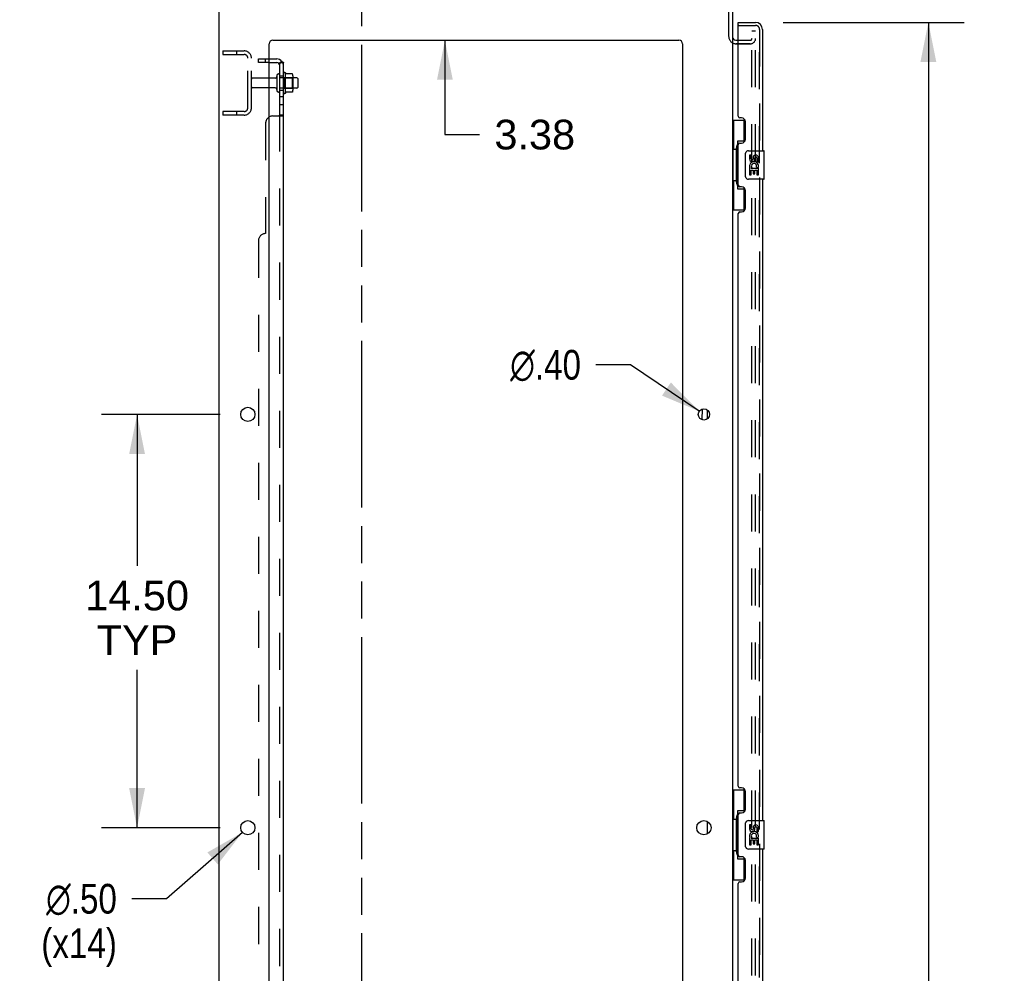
# Model space of a CAD drawing. Header units: inches. Extents: x 0 to 236, y 0 to 153.
# Tile 3 of 14: x 23 to 58, y 94 to 127. Entities that reach past the tile are written whole.
import ezdxf

# ---------------------------------------------------------------- set-up
doc = ezdxf.new("R2010")
doc.units = ezdxf.units.IN
doc.header["$LTSCALE"] = 12.986111
doc.header["$MEASUREMENT"] = 0
doc.linetypes.add('HIDDEN', pattern=[0.2, 0.1, -0.1])
doc.linetypes.add('PHANTOM', pattern=[0.8, 0.45, -0.05, 0.1, -0.05, 0.1, -0.05])
doc.layers.get('0').update_dxf_attribs({"linetype": 'CONTINUOUS'})
for name, color, linetype in [('DEFAULT_2', 8, 'HIDDEN'), ('DIMENSIONS', 7, 'CONTINUOUS'), ('DOOR_3_ASSEMBLY', 7, 'CONTINUOUS'), ('MAIN_DOOR_ASSEMBLY', 7, 'CONTINUOUS'), ('SUBPANELS', 7, 'CONTINUOUS')]:
    doc.layers.add(name, color=color, linetype=linetype)
doc.styles.get("Standard").update_dxf_attribs({"font": 'arial.ttf'})
doc.styles.add('TEXTSTYLE_1', font='gdt', dxfattribs={"width": 0.8})
doc.dimstyles.new('DIMSTYLE_1', dxfattribs={"dimtxt": 1.041667, "dimasz": 1.388889, "dimexe": 0.09, "dimexo": 0.07, "dimgap": 0.0375, "dimtad": 0, "dimtih": 1, "dimtoh": 1, "dimzin": 4, "dimdsep": 46, "dimtxsty": 'Standard', "dimblk": '_FILLED', "dimblk1": '_FILLED', "dimblk2": '_FILLED', "dimcen": 0.09, "dimadec": 3, "dimazin": 1, "dimtfac": 1, "dimtdec": 3, "dimtofl": 0, "dimtmove": 0, "dimatfit": 3, "dimldrblk": '_FILLED', "dimfxl": 0, "dimtolj": 1, "dimtzin": 4, "dimarcsym": 0})
doc.dimstyles.new('DIMSTYLE_2', dxfattribs={"dimtxt": 1.041667, "dimasz": 1.388889, "dimexe": 0.09, "dimexo": 0.07, "dimgap": 0.09, "dimtad": 0, "dimtih": 1, "dimtoh": 1, "dimzin": 4, "dimdsep": 46, "dimtxsty": 'Standard', "dimblk": '_FILLED', "dimblk1": '_FILLED', "dimblk2": '_FILLED', "dimcen": 0.09, "dimadec": 3, "dimazin": 1, "dimtfac": 1, "dimtdec": 3, "dimtofl": 0, "dimtmove": 0, "dimatfit": 1, "dimldrblk": '_FILLED', "dimfxl": 0, "dimtolj": 1, "dimtzin": 4, "dimarcsym": 0})

# ---------------------------------------------------------------- blocks, each defined once
blk = doc.blocks.new('_FILLED')
at = {"color": 0, "linetype": 'ByBlock'}
blk.add_solid([(0, 0), (-1, 0.2), (-1, -0.2)], dxfattribs=at)
blk = doc.blocks.new('*D6')
at = {"layer": 'DIMENSIONS', "color": 2, "linetype": 'Continuous'}
for p, q in [((50.084, 127.297), (56.426, 127.297)), ((55.176, 127.297), (55.176, 88.961)), ((55.176, 46.797), (55.176, 85.315)), ((50.084, 46.797), (56.426, 46.797))]:
    blk.add_line(p, q, dxfattribs=at)
at = {"layer": 'DIMENSIONS', "color": 2, "linetype": 'Continuous', "xscale": 1.3888888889, "yscale": 1.3888888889, "zscale": 1.3888888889}
for p, rotation in [((55.176, 127.297), 90), ((55.176, 46.797), 270)]:
    blk.add_blockref('_FILLED', p, dxfattribs=dict(at, rotation=rotation))
at = {"layer": 'DIMENSIONS', "color": 2, "linetype": 'Continuous', "insert": (55.176, 88.44), "char_height": 1.0417, "width": 5.32838, "attachment_point": 2, "line_spacing_factor": 0.9}
blk.add_mtext('80.50\\PDOORS', dxfattribs=at)
blk = doc.blocks.new('*D21')
at = {"layer": 'DIMENSIONS', "color": 2, "linetype": 'Continuous'}
for p, q in [((30.328, 113.547), (26.166, 113.547)), ((27.416, 113.547), (27.416, 108.234)), ((27.416, 99.047), (27.416, 104.588)), ((30.328, 99.047), (26.166, 99.047))]:
    blk.add_line(p, q, dxfattribs=at)
at = {"layer": 'DIMENSIONS', "color": 2, "linetype": 'Continuous', "xscale": 1.3888888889, "yscale": 1.3888888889, "zscale": 1.3888888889}
for p, rotation in [((27.416, 113.547), 90), ((27.416, 99.047), 270)]:
    blk.add_blockref('_FILLED', p, dxfattribs=dict(at, rotation=rotation))
at = {"layer": 'DIMENSIONS', "color": 2, "linetype": 'Continuous', "insert": (27.416, 107.713), "char_height": 1.0417, "width": 3.64002, "attachment_point": 2, "line_spacing_factor": 0.9}
blk.add_mtext('14.50\\PTYP', dxfattribs=at)
blk = doc.blocks.new('*D22')
at = {"layer": 'DIMENSIONS', "color": 2, "linetype": 'Continuous'}
for p, q in [((31.112, 98.883), (28.445, 96.555)), ((28.445, 96.555), (27.229, 96.555))]:
    blk.add_line(p, q, dxfattribs=at)
at = {"layer": 'DIMENSIONS', "color": 2, "linetype": 'Continuous', "xscale": 1.3888888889, "yscale": 1.3888888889, "zscale": 1.3888888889, "rotation": 41.1119910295}
blk.add_blockref('_FILLED', (31.112, 98.883), dxfattribs=at)
at = {"layer": 'DIMENSIONS', "color": 2, "linetype": 'Continuous', "insert": (26.708, 97.076), "char_height": 1.04167, "width": 3.41026, "attachment_point": 3, "line_spacing_factor": 0.9, "style": 'TEXTSTYLE_1'}
blk.add_mtext('{\\fgdt;n}\\fArial;.50\\P(x14)', dxfattribs=at)
blk = doc.blocks.new('*D23')
at = {"layer": 'DIMENSIONS', "color": 2, "linetype": 'Continuous'}
for p, q in [((44.725, 115.287), (43.51, 115.287)), ((47.137, 113.658), (44.725, 115.287))]:
    blk.add_line(p, q, dxfattribs=at)
at = {"layer": 'DIMENSIONS', "color": 2, "linetype": 'Continuous', "xscale": 1.3888888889, "yscale": 1.3888888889, "zscale": 1.3888888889, "rotation": 325.9594883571}
blk.add_blockref('_FILLED', (47.137, 113.658), dxfattribs=at)
at = {"layer": 'DIMENSIONS', "color": 2, "linetype": 'Continuous', "insert": (42.989, 115.808), "char_height": 1.04167, "width": 3.41026, "attachment_point": 3, "line_spacing_factor": 0.9, "style": 'TEXTSTYLE_1'}
blk.add_mtext('{\\fgdt;n}\\fArial;.40', dxfattribs=at)
blk = doc.blocks.new('*D25')
at = {"layer": 'DIMENSIONS', "color": 2, "linetype": 'Continuous'}
for p, q in [((38.215, 130.047), (38.215, 132.825)), ((38.215, 126.672), (38.215, 123.362)), ((38.215, 123.362), (39.43, 123.362))]:
    blk.add_line(p, q, dxfattribs=at)
at = {"layer": 'DIMENSIONS', "color": 2, "linetype": 'Continuous', "xscale": 1.3888888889, "yscale": 1.3888888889, "zscale": 1.3888888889}
for p, rotation in [((38.215, 130.047), 270), ((38.215, 126.672), 90)]:
    blk.add_blockref('_FILLED', p, dxfattribs=dict(at, rotation=rotation))
at = {"layer": 'DIMENSIONS', "color": 2, "linetype": 'Continuous', "insert": (39.951, 123.883), "char_height": 1.0417, "width": 2.8307, "attachment_point": 1, "line_spacing_factor": 0.9}
blk.add_mtext('3.38', dxfattribs=at)

msp = doc.modelspace()

# ---------------------------------------------------------------- linework, layer by layer
at = {"color": 7, "linetype": 'PHANTOM'}
msp.add_line((35.301, 37.558), (35.301, 134.132), dxfattribs=at)
at = {"color": 7, "linetype": 'Continuous'}
for p, q in [((30.301, 40.172), (30.301, 129.922)), ((48.176, 126.804), (48.176, 129.797)), ((48.301, 129.797), (48.301, 126.797)), ((32.051, 42.172), (32.051, 126.547)), ((32.176, 126.672), (46.426, 126.672)), ((46.551, 126.547), (46.551, 42.172)), ((48.301, 126.766), (48.301, 47.328)), ((48.426, 126.672), (48.505, 126.672)), ((32.32, 125.437), (32.32, 124.908)), ((32.621, 124.816), (32.621, 125.528)), ((32.638, 125.496), (32.638, 125.496)), ((32.865, 125.491), (32.647, 125.491)), ((32.867, 125.491), (32.865, 125.491)), ((32.887, 124.917), (32.887, 125.428)), ((32.257, 125.338), (32.051, 125.338)), ((33.021, 125.355), (32.887, 125.355)), ((33.051, 125.325), (33.051, 125.019)), ((32.257, 125.006), (32.051, 125.006)), ((32.865, 124.853), (32.647, 124.853)), ((33.021, 124.989), (32.887, 124.989)), ((47.245, 113.358), (47.25, 113.738)), ((47.426, 113.394), (47.426, 113.7)), ((47.426, 98.831), (47.426, 99.264))]:
    msp.add_line(p, q, dxfattribs=at)
for points in [[(32.647, 125.491), (32.646, 125.491), (32.645, 125.491), (32.644, 125.492), (32.643, 125.492), (32.642, 125.492), (32.642, 125.493), (32.641, 125.493), (32.641, 125.493), (32.64, 125.494), (32.64, 125.494), (32.64, 125.494), (32.639, 125.495), (32.639, 125.495), (32.639, 125.495), (32.639, 125.496), (32.639, 125.496), (32.638, 125.496)], [(32.874, 125.485), (32.874, 125.487), (32.873, 125.488), (32.871, 125.489), (32.87, 125.49), (32.868, 125.491), (32.867, 125.491)], [(32.638, 124.848), (32.638, 124.848), (32.639, 124.849), (32.639, 124.849), (32.639, 124.849), (32.639, 124.849), (32.639, 124.85), (32.64, 124.85), (32.64, 124.85), (32.64, 124.851), (32.641, 124.851), (32.641, 124.851), (32.642, 124.852), (32.642, 124.852), (32.643, 124.852), (32.644, 124.853), (32.645, 124.853), (32.646, 124.853), (32.647, 124.853)], [(32.874, 124.859), (32.874, 124.858), (32.873, 124.857), (32.871, 124.855), (32.87, 124.854), (32.868, 124.854), (32.867, 124.853), (32.865, 124.853)]]:
    msp.add_lwpolyline(points, dxfattribs=at)
for centre, radius in [((31.301, 113.547), 0.25), ((47.301, 113.547), 0.198), ((31.301, 99.047), 0.25), ((47.301, 99.047), 0.25)]:
    msp.add_circle(centre, radius, dxfattribs=at)
for centre, radius, start, end in [((48.426, 126.797), 0.125, 180, 270), ((32.176, 126.547), 0.125, 90, 180), ((46.426, 126.547), 0.125, 0, 90), ((32.257, 125.401), 0.0625, 270, 360), ((32.373, 125.437), 0.053, 0, 180), ((32.589, 125.506), 0.0384, 34.4497, 180), ((32.02, 125.172), 0.698, 27.6814, 30.6631), ((32.745, 125.428), 0.141, 0, 23.95), ((33.021, 125.325), 0.03, 0, 90), ((32.257, 124.944), 0.0625, 0, 90), ((32.373, 124.908), 0.053, 180, 360), ((32.589, 124.838), 0.0384, 180, 325.5503), ((32.02, 125.172), 0.698, 329.3369, 332.3186), ((32.745, 124.917), 0.141, 336.05, 360), ((33.021, 125.019), 0.03, 270, 360)]:
    msp.add_arc(centre, radius, start, end, dxfattribs=at)
at = {"layer": 'DEFAULT_2', "color": 8, "linetype": 'HIDDEN'}
for p, q in [((48.988, 47.11), (48.988, 126.985)), ((49.113, 126.985), (48.988, 126.985)), ((49.113, 126.985), (48.988, 126.985)), ((49.113, 47.11), (49.113, 126.985)), ((48.426, 126.547), (48.926, 126.547)), ((48.926, 126.547), (48.426, 126.547)), ((48.505, 126.672), (48.926, 126.672)), ((30.426, 126.297), (30.426, 126.172)), ((30.426, 126.297), (31.176, 126.297)), ((30.426, 126.172), (31.176, 126.172)), ((30.902, 126.297), (30.902, 126.172)), ((31.301, 124.297), (31.301, 126.047)), ((31.426, 124.297), (31.426, 126.047)), ((32.426, 124.908), (32.426, 125.437)), ((32.551, 124.838), (32.551, 125.506)), ((32.051, 125.338), (31.456, 125.338)), ((32.887, 125.355), (32.426, 125.355)), ((32.571, 125.356), (32.551, 125.376)), ((32.571, 125.355), (32.571, 125.356)), ((32.571, 125.356), (32.571, 124.989)), ((32.571, 125.356), (32.867, 125.356)), ((32.867, 125.356), (32.887, 125.376)), ((32.867, 124.989), (32.867, 125.356)), ((32.051, 125.006), (31.456, 125.006)), ((32.887, 124.989), (32.426, 124.989)), ((32.571, 124.989), (32.551, 124.969)), ((32.571, 124.989), (32.867, 124.989)), ((32.867, 124.989), (32.887, 124.969)), ((30.426, 124.172), (30.426, 124.047)), ((31.176, 124.172), (30.426, 124.172)), ((31.176, 124.047), (30.426, 124.047)), ((30.902, 124.172), (30.902, 124.047))]:
    msp.add_line(p, q, dxfattribs=at)
for centre, radius, start, end in [((48.426, 126.797), 0.25, 180, 270), ((48.926, 126.735), 0.188, 270, 360), ((48.926, 126.735), 0.0625, 270, 360), ((31.176, 126.047), 0.25, 0, 90), ((31.176, 126.047), 0.125, 0, 90), ((31.456, 125.308), 0.03, 90, 180), ((31.456, 125.036), 0.03, 180, 270), ((31.176, 124.297), 0.25, 270, 360), ((31.176, 124.297), 0.125, 270, 360)]:
    msp.add_arc(centre, radius, start, end, dxfattribs=at)
at = {"layer": 'DOOR_3_ASSEMBLY', "color": 7, "linetype": 'Continuous'}
for p, q in [((48.505, 127.193), (48.505, 127.297)), ((48.525, 127.193), (48.505, 127.193)), ((48.301, 123.872), (48.741, 123.872)), ((48.34, 123.872), (48.34, 122.847)), ((48.705, 123.872), (48.705, 123.092)), ((48.478, 123.137), (48.478, 121.457)), ((48.705, 123.137), (48.478, 123.137)), ((48.318, 122.847), (48.318, 121.747)), ((48.318, 122.847), (48.441, 122.847)), ((48.441, 122.878), (48.441, 122.898)), ((48.441, 121.747), (48.441, 122.847)), ((48.764, 121.897), (48.764, 122.697)), ((48.864, 122.797), (49.404, 122.797)), ((48.901, 122.643), (48.901, 122.507)), ((48.964, 122.643), (48.901, 122.643)), ((48.964, 122.507), (48.964, 122.643)), ((49.419, 121.812), (49.419, 122.782)), ((49.029, 122.569), (49.029, 122.5)), ((49.09, 122.507), (49.09, 122.549)), ((49.153, 122.549), (49.153, 122.412)), ((49.153, 122.412), (49.216, 122.412)), ((49.216, 122.412), (49.216, 122.549)), ((48.901, 122.182), (48.901, 121.951)), ((48.919, 122.182), (48.901, 122.182)), ((48.901, 121.951), (48.964, 121.951)), ((48.954, 122.182), (48.981, 122.201)), ((48.954, 122.182), (49.216, 122.182)), ((48.964, 121.951), (48.964, 122.119)), ((48.964, 122.119), (49.029, 122.119)), ((49.029, 122.119), (49.029, 121.983)), ((49.029, 121.983), (49.09, 121.983)), ((49.09, 121.983), (49.09, 122.119)), ((49.09, 122.119), (49.153, 122.119)), ((49.145, 122.218), (49.203, 122.193)), ((49.153, 122.119), (49.153, 121.951)), ((49.153, 121.951), (49.216, 121.951)), ((49.216, 121.951), (49.216, 122.182)), ((48.318, 121.747), (48.441, 121.747)), ((48.34, 121.747), (48.34, 120.722)), ((48.441, 121.697), (48.441, 121.717)), ((49.404, 121.797), (48.864, 121.797)), ((48.478, 121.457), (48.705, 121.457)), ((48.705, 121.502), (48.705, 120.722)), ((48.301, 120.722), (48.741, 120.722)), ((48.301, 100.372), (48.741, 100.372)), ((48.34, 100.372), (48.34, 99.347)), ((48.705, 100.372), (48.705, 99.592)), ((48.478, 99.637), (48.478, 97.957)), ((48.705, 99.637), (48.478, 99.637)), ((48.318, 99.347), (48.318, 98.247)), ((48.318, 99.347), (48.441, 99.347)), ((48.441, 99.378), (48.441, 99.398)), ((48.441, 98.247), (48.441, 99.347)), ((48.764, 98.397), (48.764, 99.197)), ((48.864, 99.297), (49.404, 99.297)), ((48.901, 99.143), (48.901, 99.007)), ((48.964, 99.143), (48.901, 99.143)), ((48.964, 99.007), (48.964, 99.143)), ((49.419, 98.312), (49.419, 99.282)), ((49.029, 99.069), (49.029, 99)), ((49.09, 99.007), (49.09, 99.049)), ((49.153, 99.049), (49.153, 98.912)), ((49.153, 98.912), (49.216, 98.912)), ((49.216, 98.912), (49.216, 99.049)), ((48.901, 98.682), (48.901, 98.451)), ((48.919, 98.682), (48.901, 98.682)), ((48.901, 98.451), (48.964, 98.451)), ((48.954, 98.682), (48.981, 98.701)), ((48.954, 98.682), (49.216, 98.682)), ((48.964, 98.451), (48.964, 98.619)), ((48.964, 98.619), (49.029, 98.619)), ((49.029, 98.619), (49.029, 98.483)), ((49.029, 98.483), (49.09, 98.483)), ((49.09, 98.483), (49.09, 98.619)), ((49.09, 98.619), (49.153, 98.619)), ((49.145, 98.718), (49.203, 98.693)), ((49.153, 98.619), (49.153, 98.451)), ((49.153, 98.451), (49.216, 98.451)), ((49.216, 98.451), (49.216, 98.682)), ((48.318, 98.247), (48.441, 98.247)), ((48.34, 98.247), (48.34, 97.222)), ((48.441, 98.197), (48.441, 98.217)), ((49.404, 98.297), (48.864, 98.297)), ((48.478, 97.957), (48.705, 97.957)), ((48.705, 98.002), (48.705, 97.222)), ((48.301, 97.222), (48.741, 97.222))]:
    msp.add_line(p, q, dxfattribs=at)
at = {"layer": 'DOOR_3_ASSEMBLY', "color": 3, "linetype": 'Continuous'}
for p, q in [((48.505, 127.297), (49.112, 127.297)), ((48.505, 124.005), (48.505, 127.173)), ((49.359, 127.051), (49.359, 122.797)), ((48.625, 123.945), (48.565, 123.945)), ((48.755, 123.195), (48.755, 123.815)), ((48.505, 121.59), (48.505, 123.005)), ((48.565, 123.065), (48.625, 123.065)), ((49.359, 121.797), (49.359, 99.297)), ((48.625, 121.53), (48.565, 121.53)), ((48.755, 120.78), (48.755, 121.4)), ((48.505, 100.505), (48.505, 120.59)), ((48.565, 120.65), (48.625, 120.65)), ((48.625, 100.445), (48.565, 100.445)), ((48.755, 99.695), (48.755, 100.315)), ((48.505, 98.09), (48.505, 99.505)), ((48.565, 99.565), (48.625, 99.565)), ((49.359, 98.297), (49.359, 75.797)), ((48.625, 98.03), (48.565, 98.03)), ((48.755, 97.28), (48.755, 97.9)), ((48.505, 77.005), (48.505, 97.09)), ((48.565, 97.15), (48.625, 97.15))]:
    msp.add_line(p, q, dxfattribs=at)
at = {"layer": 'DOOR_3_ASSEMBLY', "color": 8, "linetype": 'HIDDEN'}
for p, q in [((48.525, 127.193), (49.112, 127.193)), ((49.255, 47.044), (49.255, 127.051))]:
    msp.add_line(p, q, dxfattribs=at)
at = {"layer": 'DOOR_3_ASSEMBLY', "color": 7, "linetype": 'Continuous'}
for points in [[(48.478, 123.113), (48.478, 123.11), (48.478, 123.106), (48.479, 123.102), (48.48, 123.098), (48.482, 123.093), (48.484, 123.088), (48.487, 123.083), (48.49, 123.077), (48.493, 123.07), (48.497, 123.063), (48.501, 123.056), (48.506, 123.048), (48.511, 123.04), (48.514, 123.036)], [(48.764, 122.697), (48.764, 122.704), (48.764, 122.71), (48.765, 122.716), (48.767, 122.722), (48.768, 122.728), (48.77, 122.733)], [(48.77, 121.861), (48.768, 121.867), (48.767, 121.873), (48.765, 121.879), (48.764, 121.885), (48.764, 121.891), (48.764, 121.897)], [(48.514, 121.558), (48.511, 121.555), (48.506, 121.546), (48.501, 121.538), (48.497, 121.531), (48.493, 121.524), (48.49, 121.518), (48.487, 121.512), (48.484, 121.506), (48.482, 121.501), (48.48, 121.496), (48.479, 121.492), (48.478, 121.488), (48.478, 121.484), (48.478, 121.481)], [(48.478, 99.613), (48.478, 99.61), (48.478, 99.606), (48.479, 99.602), (48.48, 99.598), (48.482, 99.593), (48.484, 99.588), (48.487, 99.583), (48.49, 99.577), (48.493, 99.57), (48.497, 99.563), (48.501, 99.556), (48.506, 99.548), (48.511, 99.54), (48.514, 99.536)], [(48.764, 99.197), (48.764, 99.204), (48.764, 99.21), (48.765, 99.216), (48.767, 99.222), (48.768, 99.228), (48.77, 99.233)], [(48.77, 98.361), (48.768, 98.367), (48.767, 98.373), (48.765, 98.379), (48.764, 98.385), (48.764, 98.391), (48.764, 98.397)], [(48.514, 98.058), (48.511, 98.055), (48.506, 98.046), (48.501, 98.038), (48.497, 98.031), (48.493, 98.024), (48.49, 98.018), (48.487, 98.012), (48.484, 98.006), (48.482, 98.001), (48.48, 97.996), (48.479, 97.992), (48.478, 97.988), (48.478, 97.984), (48.478, 97.981)]]:
    msp.add_lwpolyline(points, dxfattribs=at)
at = {"layer": 'DOOR_3_ASSEMBLY', "color": 3, "linetype": 'Continuous'}
for centre, radius, start, end in [((48.525, 127.173), 0.02, 90, 180), ((49.112, 127.051), 0.246, 0, 90), ((48.565, 124.005), 0.06, 180, 270), ((48.625, 123.815), 0.13, 0, 90), ((48.565, 123.005), 0.06, 90, 180), ((48.625, 123.195), 0.13, 270, 360), ((48.565, 121.59), 0.06, 180, 270), ((48.625, 121.4), 0.13, 0, 90), ((48.565, 120.59), 0.06, 90, 180), ((48.625, 120.78), 0.13, 270, 360), ((48.565, 100.505), 0.06, 180, 270), ((48.625, 100.315), 0.13, 0, 90), ((48.565, 99.505), 0.06, 90, 180), ((48.625, 99.695), 0.13, 270, 360), ((48.565, 98.09), 0.06, 180, 270), ((48.625, 97.9), 0.13, 0, 90), ((48.565, 97.09), 0.06, 90, 180), ((48.625, 97.28), 0.13, 270, 360)]:
    msp.add_arc(centre, radius, start, end, dxfattribs=at)
at = {"layer": 'DOOR_3_ASSEMBLY', "color": 8, "linetype": 'HIDDEN'}
msp.add_arc((49.112, 127.051), 0.142, 0, 90, dxfattribs=at)
at = {"layer": 'DOOR_3_ASSEMBLY', "color": 7, "linetype": 'Continuous'}
for centre, radius, start, end in [((48.864, 122.697), 0.1, 90, 158.7946), ((49.121, 122.549), 0.0943, 68.6999, 167.4338), ((49.121, 122.549), 0.0943, 0, 68.6704), ((49.404, 122.782), 0.015, 0, 90), ((48.996, 122.507), 0.0943, 180, 360), ((49.055, 122.255), 0.154, 161.4199, 206.1963), ((49.058, 122.255), 0.157, 336.5966, 161.8791), ((48.996, 122.507), 0.0314, 180, 261.2295), ((49.058, 122.255), 0.0943, 336.5966, 215.1122), ((48.995, 122.512), 0.0362, 263.4285, 341.7628), ((49.121, 122.549), 0.0314, 0, 180.0485), ((49.058, 122.255), 0.157, 205.737, 207.8532), ((48.864, 121.897), 0.1, 201.205, 270), ((49.404, 121.812), 0.015, 270, 360), ((48.864, 99.197), 0.1, 90, 158.7946), ((49.121, 99.049), 0.0943, 68.6999, 167.4338), ((49.121, 99.049), 0.0943, 0, 68.6704), ((49.404, 99.282), 0.015, 0, 90), ((48.996, 99.007), 0.0943, 180, 360), ((49.055, 98.755), 0.154, 161.4199, 206.1963), ((49.058, 98.755), 0.157, 336.5966, 161.8791), ((48.996, 99.007), 0.0314, 180, 261.2295), ((49.058, 98.755), 0.0943, 336.5966, 215.1122), ((48.995, 99.012), 0.0362, 263.4285, 341.7628), ((49.121, 99.049), 0.0314, 0, 180.0485), ((49.058, 98.755), 0.157, 205.737, 207.8532), ((48.864, 98.397), 0.1, 201.205, 270), ((49.404, 98.312), 0.015, 270, 360)]:
    msp.add_arc(centre, radius, start, end, dxfattribs=at)
for centre, start_param, end_param in [((48.545, 122.888), 0.699287, 1.51401), ((48.545, 122.888), -4.655602, -3.84088), ((48.545, 121.707), 0.699287, 1.51401), ((48.545, 121.707), -4.655602, -3.84088), ((48.545, 99.388), 0.699287, 1.51401), ((48.545, 99.388), -4.655602, -3.84088), ((48.545, 98.207), 0.699287, 1.51401), ((48.545, 98.207), -4.655602, -3.84088)]:
    msp.add_ellipse(centre, major_axis=(0, 0.18), ratio=0.579493, start_param=start_param, end_param=end_param, dxfattribs=at)
at = {"layer": 'MAIN_DOOR_ASSEMBLY', "color": 8, "linetype": 'HIDDEN'}
for p, q in [((48.525, 127.193), (49.112, 127.193)), ((49.255, 127.051), (49.255, 47.044))]:
    msp.add_line(p, q, dxfattribs=at)
msp.add_arc((49.112, 127.051), 0.142, 0, 90, dxfattribs=at)
at = {"layer": 'SUBPANELS', "color": 8, "linetype": 'HIDDEN'}
for p, q in [((31.676, 125.891), (31.676, 126.016)), ((31.676, 126.016), (32.051, 126.016)), ((32.051, 125.891), (31.676, 125.891)), ((31.926, 125.891), (31.926, 126.016)), ((32.45, 125.891), (32.4, 125.85)), ((32.406, 125.862), (32.406, 125.862)), ((32.407, 125.863), (32.407, 125.864)), ((32.411, 125.867), (32.411, 125.868)), ((32.413, 125.869), (32.413, 125.87)), ((32.422, 125.868), (32.421, 125.868)), ((32.421, 125.868), (32.422, 125.868)), ((32.422, 125.868), (32.422, 125.869)), ((32.422, 125.869), (32.423, 125.869)), ((32.423, 125.869), (32.422, 125.869)), ((32.423, 125.869), (32.422, 125.868)), ((32.422, 125.869), (32.422, 125.868)), ((32.422, 125.868), (32.422, 125.868)), ((32.422, 125.868), (32.422, 125.868)), ((32.422, 125.868), (32.422, 125.868)), ((32.422, 125.868), (32.421, 125.868)), ((32.422, 125.868), (32.422, 125.868)), ((32.424, 125.87), (32.423, 125.869)), ((32.423, 125.869), (32.423, 125.869)), ((32.423, 125.869), (32.424, 125.869)), ((32.423, 125.869), (32.423, 125.869)), ((32.424, 125.869), (32.424, 125.87)), ((32.424, 125.87), (32.425, 125.87)), ((32.425, 125.87), (32.424, 125.87)), ((32.424, 125.87), (32.424, 125.87)), ((32.425, 125.889), (32.426, 125.891)), ((32.425, 125.87), (32.426, 125.871)), ((32.425, 125.871), (32.425, 125.87)), ((32.425, 125.87), (32.426, 125.87)), ((32.426, 125.871), (32.427, 125.871)), ((32.427, 125.871), (32.428, 125.872)), ((32.427, 125.871), (32.428, 125.872)), ((32.428, 125.872), (32.429, 125.872)), ((32.429, 125.872), (32.43, 125.873)), ((32.429, 125.872), (32.431, 125.873)), ((32.43, 125.873), (32.431, 125.873)), ((32.431, 125.873), (32.432, 125.874)), ((32.431, 125.874), (32.432, 125.874)), ((32.432, 125.874), (32.433, 125.874)), ((32.434, 125.875), (32.434, 125.875)), ((32.434, 125.875), (32.435, 125.875)), ((32.435, 125.875), (32.436, 125.876)), ((32.436, 125.876), (32.437, 125.876)), ((32.437, 125.876), (32.438, 125.877)), ((32.438, 125.876), (32.439, 125.877)), ((32.438, 125.877), (32.439, 125.877)), ((32.439, 125.877), (32.44, 125.878)), ((32.44, 125.878), (32.441, 125.878)), ((32.441, 125.878), (32.442, 125.879)), ((32.442, 125.878), (32.443, 125.879)), ((32.443, 125.879), (32.444, 125.879)), ((32.444, 125.879), (32.445, 125.88)), ((32.444, 125.879), (32.446, 125.88)), ((32.445, 125.88), (32.446, 125.88)), ((32.446, 125.88), (32.447, 125.881)), ((32.447, 125.881), (32.448, 125.881)), ((32.449, 125.881), (32.45, 125.882)), ((32.45, 125.882), (32.451, 125.882)), ((32.451, 125.882), (32.452, 125.883)), ((32.453, 125.883), (32.454, 125.883)), ((32.454, 125.883), (32.456, 125.884)), ((32.456, 125.884), (32.457, 125.884)), ((32.457, 125.884), (32.458, 125.884)), ((32.458, 125.884), (32.459, 125.885)), ((32.459, 125.885), (32.46, 125.885)), ((32.46, 125.885), (32.461, 125.886)), ((32.461, 125.885), (32.462, 125.886)), ((32.462, 125.886), (32.463, 125.886)), ((32.463, 125.886), (32.465, 125.887)), ((32.464, 125.886), (32.466, 125.887)), ((32.465, 125.887), (32.466, 125.887)), ((32.466, 125.887), (32.467, 125.887)), ((32.467, 125.887), (32.468, 125.888)), ((32.468, 125.887), (32.469, 125.888)), ((32.469, 125.888), (32.47, 125.888)), ((32.47, 125.888), (32.471, 125.888)), ((32.471, 125.888), (32.472, 125.889)), ((32.472, 125.889), (32.473, 125.889)), ((32.473, 125.889), (32.474, 125.889)), ((32.474, 125.889), (32.475, 125.889)), ((32.475, 125.889), (32.476, 125.89)), ((32.475, 125.889), (32.476, 125.889)), ((32.476, 125.889), (32.477, 125.89)), ((32.477, 125.89), (32.478, 125.89)), ((32.478, 125.89), (32.479, 125.89)), ((32.479, 125.89), (32.48, 125.89)), ((32.48, 125.89), (32.481, 125.89)), ((32.481, 125.89), (32.482, 125.891)), ((32.481, 125.891), (32.482, 125.891)), ((32.482, 125.891), (32.483, 125.891)), ((32.483, 125.891), (32.482, 125.891)), ((32.483, 125.891), (32.482, 125.891)), ((32.484, 125.891), (32.483, 125.891)), ((32.485, 125.891), (32.484, 125.891)), ((32.484, 125.891), (32.484, 125.891)), ((32.485, 125.891), (32.485, 125.891)), ((32.485, 125.891), (32.485, 125.891)), ((32.485, 125.891), (32.485, 125.891)), ((32.485, 125.891), (32.485, 125.891)), ((32.485, 125.891), (32.485, 125.891)), ((32.485, 125.891), (32.485, 125.891)), ((32.528, 125.911), (32.528, 125.911)), ((32.426, 125.422), (32.551, 125.422)), ((32.426, 124.922), (32.551, 124.922)), ((32.426, 124.694), (32.551, 124.694)), ((32.426, 124.413), (32.551, 124.413)), ((32.401, 124.026), (32.401, 124.027)), ((32.402, 124.028), (32.403, 124.028)), ((32.409, 124.034), (32.409, 124.034)), ((32.411, 124.036), (32.411, 124.036)), ((32.425, 124.05), (32.426, 124.051)), ((32.426, 50.043), (32.426, 124.051)), ((32.524, 124.03), (32.524, 124.03)), ((32.528, 124.031), (32.528, 124.031)), ((32.55, 124.05), (32.551, 124.051)), ((31.926, 123.766), (31.926, 119.891)), ((31.676, 119.641), (31.676, 54.453))]:
    msp.add_line(p, q, dxfattribs=at)
at = {"layer": 'SUBPANELS', "color": 3, "linetype": 'Continuous'}
for p, q in [((32.051, 126.016), (32.314, 126.016)), ((32.551, 48.203), (32.551, 125.891)), ((32.176, 124.016), (32.497, 124.016))]:
    msp.add_line(p, q, dxfattribs=at)
at = {"layer": 'SUBPANELS', "color": 7, "linetype": 'Continuous'}
for p, q in [((32.051, 125.891), (32.314, 125.891)), ((32.426, 124.051), (32.426, 125.891)), ((32.426, 125.891), (32.551, 125.891)), ((32.497, 125.93), (32.45, 125.891)), ((32.426, 124.051), (32.551, 124.051))]:
    msp.add_line(p, q, dxfattribs=at)
for points in [[(32.4, 125.85), (32.4, 125.851), (32.399, 125.852), (32.4, 125.853), (32.4, 125.854), (32.401, 125.855), (32.401, 125.856), (32.403, 125.858), (32.404, 125.86), (32.406, 125.862), (32.407, 125.863)], [(32.407, 125.863), (32.411, 125.868), (32.413, 125.87), (32.415, 125.872), (32.418, 125.875), (32.42, 125.877), (32.421, 125.88)], [(32.421, 125.88), (32.423, 125.882), (32.424, 125.885), (32.425, 125.887), (32.425, 125.889)], [(32.4, 124.016), (32.4, 124.018), (32.399, 124.02), (32.4, 124.022), (32.4, 124.023), (32.401, 124.025), (32.401, 124.027), (32.403, 124.028), (32.404, 124.03), (32.406, 124.032), (32.407, 124.033), (32.409, 124.034), (32.411, 124.036)], [(32.411, 124.036), (32.415, 124.039), (32.418, 124.04), (32.42, 124.042), (32.421, 124.043), (32.423, 124.045), (32.424, 124.047), (32.425, 124.048), (32.425, 124.05), (32.426, 124.051)]]:
    msp.add_lwpolyline(points, dxfattribs=at)
at = {"layer": 'SUBPANELS', "color": 8, "linetype": 'HIDDEN'}
for points in [[(32.4, 125.85), (32.4, 125.851), (32.399, 125.852), (32.4, 125.852), (32.4, 125.853), (32.4, 125.854), (32.401, 125.856), (32.402, 125.857), (32.403, 125.858), (32.404, 125.86)], [(32.415, 125.872), (32.417, 125.874), (32.419, 125.876), (32.421, 125.879)], [(32.421, 125.879), (32.422, 125.881), (32.423, 125.883), (32.424, 125.885), (32.425, 125.887), (32.425, 125.889)], [(32.433, 125.874), (32.434, 125.875), (32.434, 125.875)], [(32.448, 125.881), (32.449, 125.881), (32.45, 125.882)], [(32.452, 125.883), (32.453, 125.883), (32.454, 125.883)], [(32.483, 125.891), (32.484, 125.891), (32.484, 125.891), (32.485, 125.891)], [(32.484, 125.891), (32.484, 125.891), (32.485, 125.891), (32.485, 125.891)], [(32.499, 125.927), (32.501, 125.925), (32.504, 125.923), (32.507, 125.921), (32.51, 125.919), (32.514, 125.918), (32.517, 125.916), (32.521, 125.914)], [(32.535, 125.908), (32.537, 125.907), (32.54, 125.905), (32.543, 125.903), (32.545, 125.901), (32.547, 125.9), (32.549, 125.898), (32.55, 125.896), (32.55, 125.894), (32.55, 125.892), (32.551, 125.891)], [(32.4, 124.016), (32.4, 124.018), (32.399, 124.019), (32.4, 124.021), (32.4, 124.023), (32.4, 124.024), (32.401, 124.026), (32.402, 124.027), (32.403, 124.029), (32.404, 124.03), (32.406, 124.032), (32.407, 124.033)], [(32.4, 124.016), (32.4, 124.018), (32.399, 124.019), (32.4, 124.021), (32.4, 124.023), (32.4, 124.024), (32.401, 124.026), (32.402, 124.027), (32.403, 124.029)], [(32.4, 124.016), (32.4, 124.018), (32.399, 124.02), (32.4, 124.022), (32.4, 124.023), (32.401, 124.025)], [(32.403, 124.029), (32.404, 124.03), (32.406, 124.032), (32.407, 124.033), (32.409, 124.034)], [(32.404, 124.03), (32.406, 124.032), (32.407, 124.033)], [(32.415, 124.038), (32.417, 124.04), (32.419, 124.041)], [(32.418, 124.04), (32.42, 124.042), (32.421, 124.043), (32.423, 124.045), (32.424, 124.047), (32.425, 124.048), (32.425, 124.05)], [(32.419, 124.041), (32.421, 124.043), (32.422, 124.044), (32.423, 124.046), (32.424, 124.047), (32.425, 124.048), (32.425, 124.05)], [(32.419, 124.041), (32.421, 124.043), (32.422, 124.044), (32.423, 124.046), (32.424, 124.047), (32.425, 124.048), (32.425, 124.05)], [(32.497, 124.016), (32.499, 124.018), (32.501, 124.019), (32.504, 124.021), (32.507, 124.022), (32.51, 124.024), (32.514, 124.025), (32.517, 124.027)], [(32.497, 124.016), (32.499, 124.018), (32.501, 124.019), (32.504, 124.021), (32.507, 124.022)], [(32.497, 124.016), (32.499, 124.018), (32.502, 124.02), (32.505, 124.021)], [(32.535, 124.035), (32.537, 124.036), (32.54, 124.038), (32.543, 124.039), (32.545, 124.041), (32.547, 124.043), (32.549, 124.045), (32.55, 124.047)], [(32.537, 124.036), (32.54, 124.038), (32.543, 124.039)], [(32.538, 124.036), (32.541, 124.038), (32.544, 124.04), (32.546, 124.042), (32.548, 124.044)], [(32.543, 124.039), (32.545, 124.041), (32.547, 124.043), (32.549, 124.045), (32.55, 124.047), (32.55, 124.048), (32.55, 124.05)], [(32.549, 124.046), (32.55, 124.048), (32.55, 124.05), (32.551, 124.051)], [(32.55, 124.048), (32.55, 124.05), (32.551, 124.051)]]:
    msp.add_lwpolyline(points, dxfattribs=at)
at = {"layer": 'SUBPANELS', "color": 3, "linetype": 'Continuous'}
for points in [[(32.497, 125.93), (32.499, 125.927), (32.502, 125.925), (32.505, 125.923), (32.508, 125.92), (32.512, 125.918), (32.516, 125.916), (32.52, 125.915), (32.528, 125.911)], [(32.528, 125.911), (32.531, 125.91), (32.535, 125.908), (32.538, 125.906), (32.541, 125.905), (32.544, 125.903), (32.546, 125.901), (32.548, 125.898), (32.549, 125.896), (32.55, 125.895), (32.55, 125.893), (32.551, 125.891)], [(32.497, 124.016), (32.499, 124.018), (32.502, 124.02), (32.505, 124.021), (32.508, 124.023), (32.512, 124.025), (32.516, 124.026)], [(32.516, 124.026), (32.524, 124.03), (32.528, 124.031), (32.531, 124.033), (32.535, 124.035), (32.538, 124.036), (32.541, 124.038), (32.544, 124.04), (32.546, 124.042), (32.548, 124.044), (32.549, 124.046), (32.55, 124.048), (32.55, 124.05), (32.551, 124.051)]]:
    msp.add_lwpolyline(points, dxfattribs=at)
for centre, radius, start, end in [((32.314, 125.779), 0.237, 39.4342, 90), ((32.176, 123.766), 0.25, 90, 120)]:
    msp.add_arc(centre, radius, start, end, dxfattribs=at)
at = {"layer": 'SUBPANELS', "color": 7, "linetype": 'Continuous'}
msp.add_arc((32.314, 125.779), 0.112, 0, 90, dxfattribs=at)
at = {"layer": 'SUBPANELS', "color": 8, "linetype": 'HIDDEN'}
for centre, radius, start, end in [((32.314, 125.779), 0.237, 0, 39.4342), ((32.176, 123.766), 0.25, 120, 180), ((31.926, 119.641), 0.25, 90, 180)]:
    msp.add_arc(centre, radius, start, end, dxfattribs=at)

# ---------------------------------------------------------------- dimensions: what is measured, and where the dimension line sits
at = {"layer": 'DIMENSIONS', "color": 2, "linetype": 'Continuous'}
dim = msp.add_linear_dim(base=(38.214819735, 130.047230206), p1=(32.175540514, 126.672230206), p2=(30.425540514, 130.047230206), angle=90, dimstyle='DIMSTYLE_1', dxfattribs=at)
dim.commit()
dim.dimension.update_dxf_attribs({"geometry": '*D25', "text_midpoint": (41.362992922, 123.355919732), "dimtype": 160})
for base, p1, p2, angle, text, picture, middle in [((55.176, 127.297), (50.014, 46.797), (50.014, 127.297), 90, '<>\\PDOORS', '*D6', (55.176, 87.138)), ((27.416, 99.047), (30.398, 113.547), (30.398, 99.047), 270, '<>\\PTYP', '*D21', (27.416, 106.411))]:
    dim = msp.add_linear_dim(base=base, p1=p1, p2=p2, angle=angle, text=text, dimstyle='DIMSTYLE_1', dxfattribs=at)
    dim.commit()
    dim.dimension.update_dxf_attribs({"geometry": picture, "text_midpoint": middle, "dimtype": 160})
for p1, p2, text, picture, middle in [((47.13688, 113.65779), (47.4642, 113.43667), '%%c<>', '*D23', (41.28411, 115.28686)), ((31.112, 98.883), (31.489, 99.212), '%%c<>\\P(x14)', '*D22', (25.003, 95.774))]:
    dim = msp.add_diameter_dim_2p(p1=p1, p2=p2, text=text, dimstyle='DIMSTYLE_2', override={"dimpost": '<>'}, dxfattribs=at)
    dim.commit()
    dim.dimension.update_dxf_attribs({"geometry": picture, "text_midpoint": middle, "dimtype": 163})

doc.saveas('drawing.dxf')
